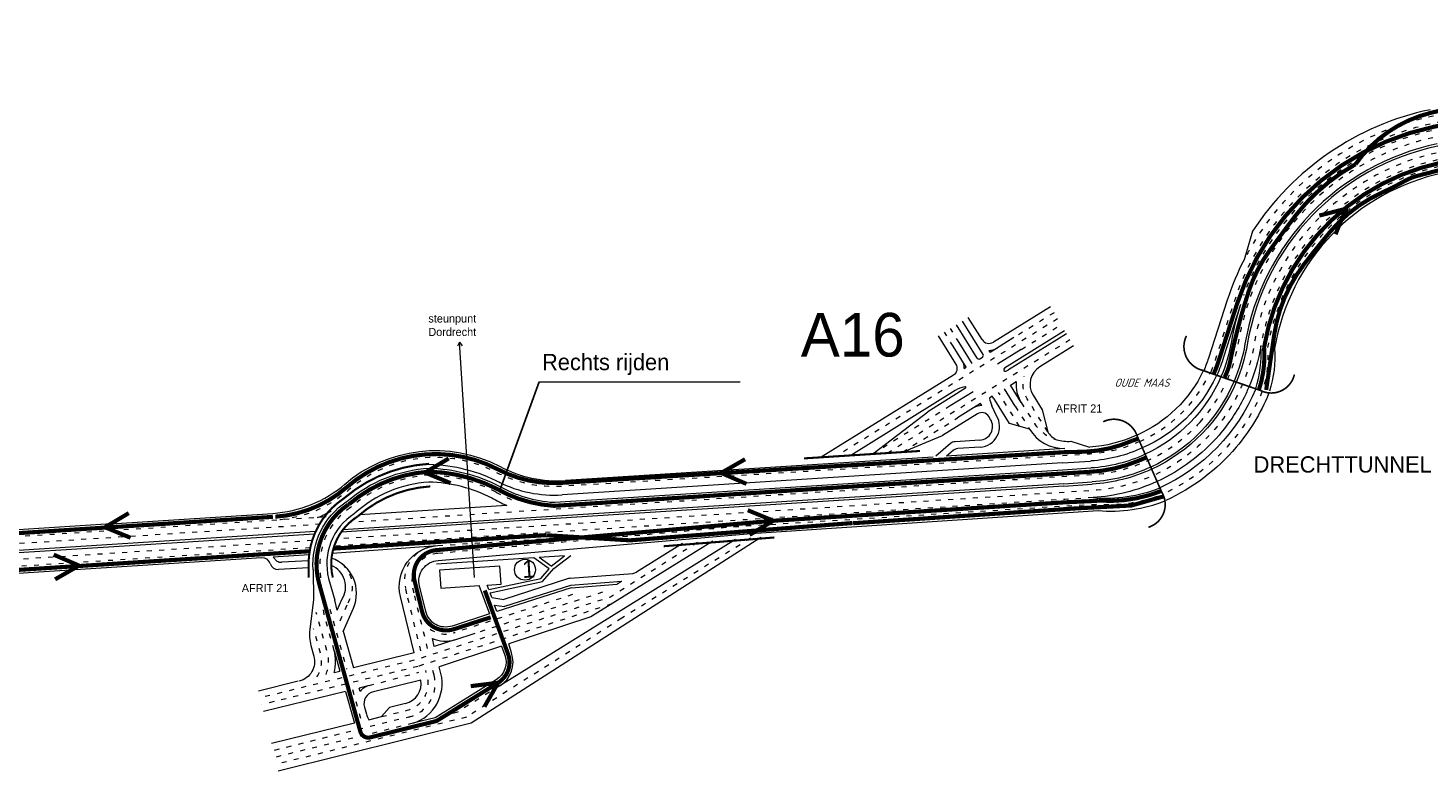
# Model space of a CAD drawing. Header units: metres. Extents: x 534 to 4683, y -2348 to -1526.
# Tile 4 of 6: x 4047 to 4387, y -1775 to -1594. Entities that reach past the tile are written whole.
import ezdxf
from ezdxf.enums import TextEntityAlignment as Align

# ---------------------------------------------------------------- set-up
doc = ezdxf.new("R2010")
doc.units = ezdxf.units.M
doc.linetypes.add('ACAD_ISO03W100', pattern=[30, 12, -18])
for name, color, linetype, lineweight in [('deelstrepen', 8, 'ACAD_ISO03W100', 0), ('Kunstwerk', 7, 'Continuous', 0), ('RW-MARK', 7, 'Continuous', 0), ('Spoorweg solid', 7, 'Continuous', 0), ('Strooi NIET', 10, 'Continuous', 0), ('Strooi WEL', 90, 'Continuous', 0), ('Text', 7, 'Continuous', 0)]:
    doc.layers.add(name, color=color, linetype=linetype, lineweight=lineweight)
doc.styles.add('ISO25C', font='ISO', dxfattribs={"oblique": 20, "height": 2.5})
doc.dimstyles.get("Standard").update_dxf_attribs({"dimtxt": 0.18, "dimasz": 0.18, "dimexe": 0.18, "dimexo": 0.0625, "dimgap": 0.09, "dimtad": 0, "dimtih": 1, "dimtoh": 1, "dimdec": 4, "dimzin": 0, "dimdsep": 46, "dimtxsty": 'Standard', "dimcen": 0.09, "dimadec": 0, "dimazin": 0, "dimtfac": 1, "dimtdec": 4, "dimtofl": 0, "dimtmove": 0, "dimatfit": 3, "dimfxl": 0, "dimtolj": 1, "dimtzin": 0, "dimarcsym": 0})

msp = doc.modelspace()

# ---------------------------------------------------------------- linework, layer by layer
at = {"layer": 'deelstrepen', "linetype": 'ACAD_ISO03W100', "ltscale": 0.1}
for p, q in [((4296.859506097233, -1664.827734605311), (4243.105108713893, -1698.245444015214)), ((4296.005902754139, -1663.36191628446), (4286.264019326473, -1669.418191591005)), ((4271.538184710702, -1671.505305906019), (4269.427496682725, -1668.110137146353)), ((4272.981935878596, -1670.607763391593), (4270.87124785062, -1667.212594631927)), ((4288.054397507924, -1672.298122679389), (4297.713109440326, -1666.293552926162)), ((4299.847117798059, -1669.958098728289), (4255.637116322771, -1697.442305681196)), ((4287.643254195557, -1690.963030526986), (4282.521986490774, -1682.725163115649)), ((4270.816501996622, -1686.009195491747), (4252.056542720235, -1697.671773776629)), ((4286.601782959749, -1686.07630098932), (4290.066633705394, -1691.649722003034)), ((4259.217689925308, -1697.212837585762), (4272.606880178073, -1688.889126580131)), ((4125.470717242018, -1710.519859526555), (4125.244710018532, -1710.691306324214)), ((4119.301418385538, -1712.965736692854), (4000.719809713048, -1720.565272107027)), ((4117.955693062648, -1714.751000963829), (4000.828249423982, -1722.257343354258)), ((4115.945694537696, -1718.70261251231), (4001.072238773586, -1726.06450366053)), ((4222.359315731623, -1718.130247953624), (4191.093569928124, -1737.567348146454)), ((4115.492151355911, -1720.43069953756), (4001.180678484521, -1727.756574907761)), ((4179.126671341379, -1731.821536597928), (4150.185726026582, -1741.160883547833)), ((4186.419039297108, -1731.249904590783), (4155.5197638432, -1741.221211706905)), ((4120.23724748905, -1735.334904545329), (4124.300375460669, -1749.940064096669)), ((4188.656691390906, -1734.091088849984), (4141.648626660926, -1749.260760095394)), ((4191.093569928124, -1737.567348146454), (4153.390572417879, -1761.588164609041)), ((4141.648626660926, -1749.260760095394), (4103.733729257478, -1758.534726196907)), ((4129.766987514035, -1753.912530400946), (4141.867468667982, -1750.671374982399)), ((4125.724422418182, -1754.90133992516), (4127.941973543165, -1762.627126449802)), ((4161.528813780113, -1753.950506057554), (4151.178011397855, -1760.385330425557)), ((4140.384959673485, -1763.061702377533), (4106.898710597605, -1771.365346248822)), ((4153.390572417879, -1761.588164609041), (4107.307870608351, -1773.015372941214)), ((4151.178011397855, -1760.385330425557), (4145.821527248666, -1761.713587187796))]:
    msp.add_line(p, q, dxfattribs=at)
at = {"layer": 'deelstrepen', "linetype": 'ACAD_ISO03W100', "ltscale": 0.1, "flags": 128}
for points in [[(4475.335079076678, -1599.049896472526), (4387.962974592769, -1617.387955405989, 0.2690118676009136), (4339.656447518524, -1660.833043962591), (4335.11634372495, -1674.869803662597, -0.02684982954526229), (4333.762078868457, -1678.39787490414)], [(4476.030135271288, -1602.361507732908), (4388.660836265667, -1620.698977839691, 0.3086801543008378), (4340.698113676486, -1670.648183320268, -0.06968860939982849), (4337.480227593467, -1680.852949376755)], [(4475.683358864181, -1600.709283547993), (4388.311254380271, -1619.047342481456, 0.2591544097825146), (4341.99884440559, -1659.18011451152)], [(4476.81376479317, -1606.095128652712), (4389.444465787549, -1624.432598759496, 0.308680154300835), (4344.51887269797, -1671.218885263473, -0.07321934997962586), (4340.716081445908, -1682.989567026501, -0.06498233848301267), (4334.615515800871, -1692.131586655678, -0.1997359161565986), (4305.358809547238, -1706.564262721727), (4298.487222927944, -1707.004079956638), (4122.004431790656, -1718.314326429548)], [(4414.497669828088, -1610.078767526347), (4387.615996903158, -1615.720816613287, 0.2265978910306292), (4342.128282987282, -1650.484253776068)], [(4477.162044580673, -1607.75451572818), (4389.792745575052, -1626.091985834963, 0.308680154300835), (4346.176698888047, -1671.514488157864)], [(4477.510324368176, -1609.413902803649), (4390.141025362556, -1627.751372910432, 0.3086801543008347), (4347.834525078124, -1671.810091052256, -0.09764537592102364), (4346.600312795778, -1682.142364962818)], [(4294.463055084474, -1692.290266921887), (4289.485499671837, -1684.283569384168, -0.2137799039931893), (4288.748175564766, -1678.85450346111)], [(4288.041748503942, -1685.181111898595), (4290.96818239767, -1689.888456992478, 0.1842980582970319), (4296.643691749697, -1694.203778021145, 0.1842980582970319)], [(4346.522212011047, -1682.442990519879, -0.07733948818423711), (4338.917832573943, -1694.912177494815, -0.1104332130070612), (4322.402935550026, -1707.436054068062)], [(4331.387715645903, -1690.000286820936, -0.1965414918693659), (4305.125405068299, -1702.755659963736), (4303.636213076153, -1702.851299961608), (4296.806783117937, -1703.288977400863), (4125.054607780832, -1714.296053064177)], [(4316.75939046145, -1694.637306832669, -0.09273943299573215), (4304.784748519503, -1697.681536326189), (4297.918552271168, -1698.13065841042), (4176.487797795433, -1705.537572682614, -0.1374586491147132), (4160.65163705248, -1702.175362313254, 0.3094154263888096), (4124.861797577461, -1706.408608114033, -0.164941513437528), (4107.046830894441, -1713.75109601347)], [(4146.443152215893, -1719.890582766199), (4298.69589700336, -1710.260187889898), (4305.580878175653, -1709.947698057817, 0.007197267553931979), (4306.895759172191, -1709.844407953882, 0.1109646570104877), (4322.402935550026, -1707.436054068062)], [(4121.268976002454, -1745.372647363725), (4119.033352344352, -1737.336562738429, -0.04656845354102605), (4118.703757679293, -1735.507311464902), (4117.876395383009, -1725.819732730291)], [(4119.300130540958, -1751.236137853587, 0.167786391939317), (4119.63117321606, -1745.828281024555), (4116.936657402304, -1736.142680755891)], [(4117.082720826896, -1751.778515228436, 0.2212997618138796), (4117.993370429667, -1746.283914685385), (4116.283359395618, -1740.137176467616)], [(4132.779508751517, -1761.44588348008), (4138.983184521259, -1759.923704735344, 0.4142135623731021), (4143.899436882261, -1751.82367617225), (4143.509972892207, -1750.231424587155)]]:
    msp.add_lwpolyline(points, format="xyb", dxfattribs=at)
at = {"layer": 'deelstrepen', "linetype": 'ACAD_ISO03W100', "ltscale": 0.1}
for points in [[(4333.734988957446, -1678.201826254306, -0.1816264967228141), (4316.75740557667, -1694.632764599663, -0.08462346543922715)], [(4337.480227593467, -1680.852949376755, -0.07159963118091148), (4331.387715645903, -1690.000286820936, -0.07159963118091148)], [(4142.322994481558, -1745.479856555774), (4138.928845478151, -1731.603505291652), (4138.606358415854, -1730.285076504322, -0.3905212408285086), (4144.11188343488, -1720.319544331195, -0.3905212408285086)], [(4143.968011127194, -1744.949003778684), (4140.663413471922, -1731.438766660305), (4140.340926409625, -1730.120337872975, -0.466720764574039), (4146.420563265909, -1721.842166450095)], [(4122.731732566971, -1738.191548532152), (4124.650532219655, -1733.797744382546, 0.4433456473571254), (4121.63621301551, -1723.368119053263)], [(4139.387096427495, -1761.575023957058, 0.4142135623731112), (4145.550756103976, -1751.419764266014), (4145.152477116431, -1749.79147419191)]]:
    msp.add_lwpolyline(points, format="xyb", dxfattribs=at)
at = {"layer": 'deelstrepen', "linetype": 'ByBlock', "ltscale": 0.1, "flags": 128}
for points in [[(4343.345993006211, -1681.290242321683, -0.016436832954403), (4342.135843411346, -1683.927028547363, -0.06249322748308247), (4336.039704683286, -1693.071971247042, -0.1076898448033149), (4321.002986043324, -1704.34839944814)], [(4344.942486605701, -1681.846762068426, -0.1891196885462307), (4321.681833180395, -1705.901880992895)], [(4348.092440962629, -1683.094435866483, -0.07733948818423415), (4340.215865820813, -1696.009952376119, -0.1104332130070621), (4323.109824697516, -1708.98211607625, -0.1104332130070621)]]:
    msp.add_lwpolyline(points, format="xyb", dxfattribs=at)
at = {"layer": 'deelstrepen', "linetype": 'ACAD_ISO03W100', "ltscale": 0.1, "flags": 128}
for points in [[(4305.469843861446, -1708.255980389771), (4298.595662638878, -1708.696151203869), (4121.059977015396, -1720.073874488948)], [(4222.370302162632, -1715.026206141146), (4146.17699028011, -1721.862242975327)], [(4209.429234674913, -1719.154654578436), (4188.333859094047, -1732.41362667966), (4141.186238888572, -1747.628332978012), (4103.208881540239, -1756.917576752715)], [(4139.925855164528, -1761.424060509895), (4106.489550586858, -1769.71531955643)]]:
    msp.add_lwpolyline(points, dxfattribs=at)
at = {"layer": 'deelstrepen', "linetype": 'ACAD_ISO03W100', "ltscale": 0.1}
for centre, radius, start, end in [((4146.390069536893, -1734.784890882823), 32.03765046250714, 93.48703945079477, 130.7652602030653), ((4143.547432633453, -1740.04342262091), 37.24759781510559, 62.801597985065, 88.6246517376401), ((4176.753072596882, -1678.479395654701), 32.71639196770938, 240.3581606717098, 249.8859324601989), ((4134.224543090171, -1724.423528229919), 16.40766042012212, 123.1816465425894, 184.8814689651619), ((4148.362015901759, -1734.713862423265), 6.7, 235.4764698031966, 289.9751971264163)]:
    msp.add_arc(centre, radius, start, end, dxfattribs=at)
at = {"layer": 'Kunstwerk'}
for points, const_width in [([(4328.1224881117, -1668.998649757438, 0.479664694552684), (4332.096096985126, -1677.368654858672), (4346.095912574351, -1682.248833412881, 0.4878205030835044), (4354.339348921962, -1678.369942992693)], 0.4), ([(4318.905870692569, -1715.472944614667, 0.4878205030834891), (4322.14289327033, -1706.95697617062), (4316.206224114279, -1693.371434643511, 0.4580831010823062), (4307.927160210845, -1689.850954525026)], 0.4), ([(4144.274459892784, -1700.066096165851, 0.1620110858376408), (4123.893856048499, -1708.255833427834), (4123.493375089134, -1708.558875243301, 0.2614016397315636), (4115.092177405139, -1725.316704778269), (4115.107115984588, -1727.681720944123)], 0.5)]:
    msp.add_lwpolyline(points, format="xyb", dxfattribs=dict(at, const_width=const_width))
at = {"layer": 'Kunstwerk', "const_width": 0.5}
for points in [[(4263.441203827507, -1696.942165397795), (4235.301021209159, -1698.745584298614)], [(4228.117580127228, -1717.95117928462), (4201.252415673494, -1720.079615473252)]]:
    msp.add_lwpolyline(points, dxfattribs=at)
at = {"layer": 'Kunstwerk'}
msp.add_lwpolyline([(4144.608442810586, -1705.547014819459, 0.5, 0.5, 0.1671130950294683), (4127.005099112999, -1712.824687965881, 0.5, 0.5, 0.3244266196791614), (4120.956625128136, -1727.681720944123, 0.5, 0.5, 0.3244266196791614)], format="xyseb", dxfattribs=at)
at = {"layer": 'RW-MARK'}
for p, q in [((4341.251745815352, -1661.35125612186), (4337.110147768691, -1674.15594500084)), ((4278.524902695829, -1669.872692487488), (4275.198715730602, -1664.522320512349)), ((4295.108360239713, -1661.918165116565), (4281.279365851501, -1670.515290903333)), ((4277.329755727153, -1674.381590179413), (4272.314999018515, -1666.315052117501)), ((4278.773638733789, -1673.484259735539), (4273.75875018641, -1665.417509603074)), ((4298.566712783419, -1667.759371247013), (4283.965002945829, -1676.836874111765)), ((4151.709940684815, -1670.536685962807), (4151.208358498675, -1671.466483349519)), ((4155.370325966, -1727.652595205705), (4151.709940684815, -1670.536685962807)), ((4151.709940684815, -1670.536685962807), (4152.326107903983, -1671.394850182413)), ((4272.205121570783, -1675.798017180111), (4267.983745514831, -1669.00767966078)), ((4274.705501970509, -1676.60012639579), (4271.538184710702, -1671.505305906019)), ((4276.149573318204, -1675.703098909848), (4272.981935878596, -1670.607763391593)), ((4286.264019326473, -1669.418191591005), (4280.478377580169, -1673.014974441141)), ((4298.993514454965, -1668.492280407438), (4284.974149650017, -1677.207754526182)), ((4300.700721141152, -1671.423917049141), (4292.535746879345, -1676.499868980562)), ((4278.018220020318, -1674.542333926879), (4278.612837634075, -1674.172969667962)), ((4280.168396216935, -1672.516350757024), (4280.478377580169, -1673.014974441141)), ((4288.054397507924, -1672.298122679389), (4282.268755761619, -1675.894905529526)), ((4271.562523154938, -1678.552480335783), (4239.515121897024, -1698.475515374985)), ((4274.206161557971, -1676.91030641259), (4274.705501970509, -1676.60012639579)), ((4274.496488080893, -1681.719713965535), (4265.341430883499, -1687.411174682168)), ((4286.601782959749, -1686.07630098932), (4283.961952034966, -1681.829974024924)), ((4285.401917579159, -1680.934784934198), (4286.803362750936, -1680.063542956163)), ((4288.041748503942, -1685.181111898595), (4285.401917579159, -1680.934784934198)), ((4272.000215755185, -1682.278589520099), (4246.68568231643, -1698.01597591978)), ((4276.39922175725, -1682.53856395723), (4270.816501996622, -1686.009195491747)), ((4281.008949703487, -1683.665778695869), (4280.345184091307, -1684.07842449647)), ((4285.213503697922, -1690.274533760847), (4281.640836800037, -1684.527683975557)), ((4252.056542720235, -1697.671773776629), (4265.341430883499, -1687.411174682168)), ((4277.389744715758, -1687.917474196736), (4268.926894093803, -1693.178608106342)), ((4276.492202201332, -1686.473723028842), (4272.606880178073, -1688.889126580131)), ((4278.19073298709, -1685.417790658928), (4276.492202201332, -1686.473723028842)), ((4278.500714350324, -1685.916414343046), (4278.19073298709, -1685.417790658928)), ((4280.585849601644, -1689.270479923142), (4280.14420787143, -1688.560072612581)), ((4282.029600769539, -1688.372937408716), (4280.91628854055, -1685.974056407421)), ((4290.066633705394, -1691.649722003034), (4285.213503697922, -1690.274533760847)), ((4259.217689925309, -1697.212837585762), (4268.926894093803, -1693.178608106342)), ((4270.837419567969, -1695.161351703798), (4267.285733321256, -1698.177537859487)), ((4277.994327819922, -1694.306012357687), (4272.004120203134, -1694.689906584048)), ((4298.584563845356, -1696.370028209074), (4269.873757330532, -1698.21001666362)), ((4271.508395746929, -1696.821838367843), (4269.873757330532, -1698.21001666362)), ((4278.103052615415, -1696.00253200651), (4272.675096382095, -1696.350393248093)), ((4298.02635415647, -1699.812777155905), (4176.599427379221, -1707.5946603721)), ((4298.026991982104, -1699.822729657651), (4304.85642194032, -1699.385052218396)), ((4298.134793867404, -1701.504848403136), (4304.96422382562, -1701.067170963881)), ((4298.387819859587, -1705.453014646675), (4122.957982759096, -1716.695780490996)), ((4298.351673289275, -1704.888990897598), (4123.389310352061, -1716.101797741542)), ((4298.352311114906, -1704.898943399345), (4305.181741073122, -1704.46126596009)), ((4298.387819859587, -1705.453014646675), (4305.217249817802, -1705.015337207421)), ((4067.128468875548, -1714.610321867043), (4106.361509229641, -1712.095995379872)), ((4163.171353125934, -1710.154245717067), (4127.445304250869, -1712.443819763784)), ((4067.128468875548, -1714.610321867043), (4015.469810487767, -1717.920968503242)), ((4119.301418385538, -1712.965736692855), (4117.267445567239, -1713.096087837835)), ((4116.785202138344, -1716.525034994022), (4000.936689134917, -1723.949414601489)), ((4116.52339985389, -1717.108153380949), (4000.972835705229, -1724.513438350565)), ((4224.819050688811, -1717.93537146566), (4154.550866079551, -1763.051931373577)), ((4218.678808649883, -1718.421842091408), (4161.528813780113, -1753.950506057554)), ((4115.206995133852, -1722.147995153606), (4106.512364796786, -1722.705207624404)), ((4106.512364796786, -1722.705207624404), (4107.390616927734, -1723.663553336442)), ((4177.196712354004, -1722.422814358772), (4171.050133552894, -1722.816729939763)), ((4173.932691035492, -1724.884691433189), (4177.196712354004, -1722.422814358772)), ((4174.634516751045, -1725.496885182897), (4178.748229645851, -1722.323382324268)), ((4205.797033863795, -1719.442421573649), (4194.650322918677, -1726.372041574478)), ((4103.71228699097, -1722.884656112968), (4001.289118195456, -1729.448646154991)), ((4115.092177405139, -1725.316704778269), (4107.784902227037, -1725.729747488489)), ((4115.088447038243, -1723.614202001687), (4108.59041650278, -1723.981502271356)), ((4169.715035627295, -1722.9022923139), (4146.155743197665, -1724.412135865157)), ((4161.495126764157, -1724.94782574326), (4146.886267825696, -1725.884063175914)), ((4146.886267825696, -1725.884063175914), (4147.165129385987, -1730.235362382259)), ((4161.773988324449, -1729.299124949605), (4161.495126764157, -1724.94782574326)), ((4173.438512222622, -1725.573533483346), (4169.715035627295, -1722.9022923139)), ((4173.932691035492, -1724.884691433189), (4171.050133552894, -1722.816729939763)), ((4171.408766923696, -1727.883085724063), (4173.438512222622, -1725.573533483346)), ((4171.861056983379, -1728.652675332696), (4174.634516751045, -1725.496885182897)), ((4158.422031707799, -1729.513941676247), (4161.773988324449, -1729.299124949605)), ((4158.820941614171, -1730.603822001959), (4158.422031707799, -1729.513941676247)), ((4158.820941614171, -1730.603822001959), (4171.408766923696, -1727.883085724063)), ((4159.115128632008, -1731.407584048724), (4171.861056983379, -1728.652675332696)), ((4178.122748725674, -1727.94707181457), (4162.474349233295, -1732.99686650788)), ((4178.580670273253, -1727.856537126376), (4193.750686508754, -1726.667394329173)), ((4178.748663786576, -1729.548583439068), (4191.097780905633, -1728.580564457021)), ((4178.795552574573, -1730.146748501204), (4189.990002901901, -1729.269241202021)), ((4191.036231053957, -1728.618828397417), (4189.990002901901, -1729.26924120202)), ((4147.165129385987, -1730.235362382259), (4156.499477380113, -1729.637152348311)), ((4159.03488490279, -1736.56425727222), (4156.499477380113, -1729.637152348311)), ((4159.526680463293, -1732.532003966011), (4159.115128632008, -1731.407584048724)), ((4159.526680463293, -1732.532003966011), (4162.474349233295, -1732.99686650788)), ((4178.795552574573, -1730.146748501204), (4160.781366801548, -1735.959990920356)), ((4178.611287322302, -1729.575743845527), (4162.61030585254, -1734.739318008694)), ((4160.781366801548, -1735.959990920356), (4160.195179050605, -1734.35844007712)), ((4160.195179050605, -1734.35844007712), (4162.610305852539, -1734.739318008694))]:
    msp.add_line(p, q, dxfattribs=at)
for points in [[(4387.270628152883, -1614.075299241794, 0.1994002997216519), (4344.192420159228, -1643.579544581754), (4342.128282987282, -1650.484253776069, 0.04011625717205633), (4338.060075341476, -1660.314482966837), (4333.483798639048, -1674.393046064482, -0.02439216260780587), (4332.323295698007, -1677.447853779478)], [(4389.00911605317, -1622.35836491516, 0.3086801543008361), (4342.342041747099, -1670.95825995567, -0.0588534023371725), (4339.698531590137, -1680.01877821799, -0.0588534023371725)], [(4389.125209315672, -1622.911493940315, 0.3086801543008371), (4342.890069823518, -1671.06156462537, -0.05856512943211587), (4340.228498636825, -1680.203518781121, -0.05856512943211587)], [(4390.490220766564, -1629.415122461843, 0.3086801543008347), (4349.511068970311, -1672.091517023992, -0.09764537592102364), (4348.276856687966, -1682.423790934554)], [(4341.251745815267, -1661.351256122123, 0.03674246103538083), (4339.05288350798, -1670.3458584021)], [(4339.053317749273, -1670.343274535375, -0.06073182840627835), (4336.517722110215, -1678.909983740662, -0.06073182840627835)], [(4337.110147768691, -1674.155945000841, -0.03175708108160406), (4335.54235115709, -1678.569980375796, -0.03175708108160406)], [(4292.535746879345, -1676.499868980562, 0.4142135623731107), (4290.929250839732, -1683.386026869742), (4293.133702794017, -1686.932020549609), (4294.463055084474, -1692.290266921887, 0.1482456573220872), (4296.643691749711, -1694.203778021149, 0.08761816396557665), (4300.100393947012, -1694.588322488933), (4304.639542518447, -1696.000909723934)], [(4316.107204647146, -1693.086975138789, -0.09317438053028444), (4304.674107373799, -1696.004031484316)], [(4317.438110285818, -1696.190497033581, -0.09253187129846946), (4304.898300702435, -1699.372910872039)], [(4318.11682140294, -1697.743667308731, -0.09234298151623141), (4305.011852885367, -1701.064285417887)], [(4116.192923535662, -1725.819732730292, -0.2684553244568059), (4124.20570843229, -1709.274708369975), (4124.422970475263, -1709.162944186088, -0.162177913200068), (4144.338323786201, -1701.114152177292, -0.1131535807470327), (4161.203471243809, -1705.408910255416, 0.1140234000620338), (4174.58596935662, -1709.406522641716, 0.03181444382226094), (4174.840227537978, -1709.406422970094), (4298.134793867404, -1701.504848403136)], [(4319.474221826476, -1700.849957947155, -0.09201197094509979), (4305.238957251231, -1704.447034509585)], [(4319.700453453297, -1701.367668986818, -0.09196195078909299), (4305.276798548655, -1705.010827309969)], [(4144.256930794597, -1704.504260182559, 0.1665476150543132), (4126.280680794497, -1712.076516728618), (4126.160741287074, -1712.192056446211, 0.3231427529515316), (4119.936921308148, -1727.932128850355)], [(4159.021571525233, -1736.527883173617), (4149.897559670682, -1739.472234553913, -0.4355411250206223), (4143.505194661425, -1735.901838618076)]]:
    msp.add_lwpolyline(points, format="xyb", dxfattribs=at)
at = {"layer": 'RW-MARK', "flags": 128}
for points in [[(4346.176698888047, -1671.514488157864, -0.05783678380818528), (4343.345993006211, -1681.290242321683)], [(4321.002986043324, -1704.34839944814, -0.09147929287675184), (4305.469843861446, -1708.255980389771)]]:
    msp.add_lwpolyline(points, format="xyb", dxfattribs=at)
at = {"layer": 'RW-MARK', "color": 8}
for points in [[(4332.217622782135, -1677.498761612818, -0.180922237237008), (4316.142866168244, -1693.067131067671, -0.0862931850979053)], [(4335.313066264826, -1678.795128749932, -0.1830761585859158), (4317.398285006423, -1696.201948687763, -0.0784206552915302)], [(4336.517722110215, -1678.909983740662, -0.1843952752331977), (4318.11682140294, -1697.74366730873, -0.07485416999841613)], [(4339.698531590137, -1680.01877821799, -0.18670768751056), (4319.474221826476, -1700.849957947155, -0.06861763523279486)], [(4340.228498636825, -1680.203518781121, -0.1870563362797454), (4319.700453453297, -1701.367668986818, -0.06767822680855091)]]:
    msp.add_lwpolyline(points, format="xyb", dxfattribs=at)
at = {"layer": 'RW-MARK', "color": 3}
msp.add_circle((4167.594680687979, -1725.774857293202), 2.545686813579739, dxfattribs=at)
at = {"layer": 'RW-MARK'}
for centre, radius, start, end in [((4280.223433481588, -1668.816760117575), 2, 211.8681408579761, 301.8681408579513), ((4319.35825060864, -1673.550818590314), 26.8956466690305, 342.0341968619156, 4.342148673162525), ((4270.506590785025, -1676.853949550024), 3.7, 359.1272607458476, 31.86814085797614), ((4277.754388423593, -1674.117607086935), 0.5, 211.8681408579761, 301.8477017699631), ((4278.34900603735, -1673.748242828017), 0.5, 301.8477017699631, 31.86814085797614), ((4280.223433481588, -1668.816760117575), 3.7, 269.1476974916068, 301.8681408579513), ((4270.506590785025, -1676.853949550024), 2, 301.8681408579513, 31.86814085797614), ((4284.176189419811, -1677.176580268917), 0.4, 121.8681408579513, 293.6036040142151), ((4282.334318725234, -1672.961427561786), 5, 293.6036040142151, 301.8681408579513), ((4275.695979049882, -1688.223447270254), 7, 101.0650966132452, 121.8681408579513), ((4274.390894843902, -1681.54986088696), 0.2, 301.8681408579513, 101.0650966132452), ((4295.175577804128, -1680.746195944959), 8.4, 175.3385336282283, 211.8681408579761), ((4287.26581017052, -1683.027265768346), 7, 188.6365195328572, 204.8958485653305), ((4275.695979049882, -1688.223447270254), 7, 31.86814085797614, 40.62424968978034), ((4278.445677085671, -1689.616004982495), 3.7, 89.14769749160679, 121.8681408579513), ((4278.445677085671, -1689.616004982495), 2, 31.86814085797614, 121.8681408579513), ((4277.783273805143, -1691.012768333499), 5, 273.6668979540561, 31.86814085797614), ((4277.783273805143, -1691.012768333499), 3.3, 273.6668979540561, 31.86814085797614), ((4298.559287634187, -1686.370060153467), 10, 211.8681408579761, 270.1448221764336), ((4272.132031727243, -1696.685812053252), 2, 93.66689795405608, 130.3387984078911), ((4272.803007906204, -1698.346298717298), 2, 93.66689795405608, 130.3387984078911), ((4143.609583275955, -1709.219140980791), 8.983800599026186, 85.21700044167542, 106.2342671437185), ((4143.403608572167, -1740.046073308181), 39.79091152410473, 62.801597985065, 88.6246517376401), ((4143.403608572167, -1740.046073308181), 35.55205534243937, 62.801597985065, 88.6246517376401), ((4176.545659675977, -1678.447635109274), 34.4119344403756, 240.3581606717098, 247.1292799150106), ((4308.569107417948, -1672.599047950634), 35.79137138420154, 265.0323951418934, 291.491645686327), ((4309.798008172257, -1675.764410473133), 35.79137138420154, 265.0323951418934, 291.491645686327), ((4103.840198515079, -1724.880561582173), 2, 16.67285302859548, 93.66689795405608), ((4107.672032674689, -1723.732934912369), 2, 196.6728530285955, 273.2351933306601), ((4108.47754695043, -1721.984689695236), 2, 237.0801698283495, 273.2351933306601), ((4178.736966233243, -1729.850420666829), 2, 94.48211948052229, 107.885076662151), ((4193.594390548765, -1724.67351078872), 2, 274.4821194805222, 301.8681408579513)]:
    msp.add_arc(centre, radius, start, end, dxfattribs=at)
at = {"layer": 'Spoorweg solid'}
for p, q in [((4266.702383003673, -1698.413260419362), (4177.4675262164, -1704.132051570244)), ((4213.158048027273, -1718.859233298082), (4183.589899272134, -1737.240981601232)), ((4120.818975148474, -1721.788340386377), (4146.443152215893, -1719.890582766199)), ((4119.936921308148, -1727.932128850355), (4121.40603535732, -1733.212948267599)), ((4122.009862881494, -1735.596744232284), (4121.40603535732, -1733.212948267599)), ((4122.009862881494, -1735.596744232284), (4123.144030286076, -1732.99964690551)), ((4183.589899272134, -1737.240981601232), (4163.652093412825, -1743.803236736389)), ((4123.489850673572, -1740.703348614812), (4125.966430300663, -1749.605564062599)), ((4150.57078645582, -1742.818264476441), (4145.590091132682, -1744.425552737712)), ((4150.570786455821, -1742.81826447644), (4155.5197638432, -1741.221211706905)), ((4121.268976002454, -1745.372647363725), (4122.670822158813, -1750.411668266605)), ((4140.723851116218, -1745.995905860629), (4125.966430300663, -1749.605564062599)), ((4161.895996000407, -1744.381232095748), (4146.794981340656, -1749.351523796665)), ((4164.283240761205, -1745.957549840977), (4163.652093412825, -1743.803236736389)), ((4112.580227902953, -1752.879822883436), (4102.922173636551, -1755.242178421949)), ((4121.262521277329, -1750.756138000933), (4122.670822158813, -1750.411668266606)), ((4142.32291603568, -1752.591472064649), (4130.793486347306, -1755.41156515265)), ((4124.03481342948, -1755.314617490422), (4104.139507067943, -1760.181000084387)), ((4124.03481342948, -1755.314617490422), (4126.191176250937, -1763.065794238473)), ((4129.766987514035, -1753.912530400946), (4127.33042157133, -1754.508513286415)), ((4127.561726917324, -1755.339954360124), (4127.33042157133, -1754.508513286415)), ((4128.616031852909, -1759.129717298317), (4129.096058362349, -1760.855201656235)), ((4134.744671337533, -1759.210327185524), (4132.779508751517, -1761.44588348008)), ((4138.579272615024, -1758.27238551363), (4134.744671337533, -1759.210327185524)), ((4126.191176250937, -1763.065794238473), (4106.072075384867, -1768.021588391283)), ((4154.550866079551, -1763.051931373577), (4107.717030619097, -1774.665399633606)), ((4129.696627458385, -1762.202321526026), (4132.779508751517, -1761.44588348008))]:
    msp.add_line(p, q, dxfattribs=at)
for points in [[(4123.743558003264, -1705.128162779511, -0.3103453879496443), (4161.541247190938, -1700.722453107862, -0.3103453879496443)], [(4117.267445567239, -1713.096087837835, 0.02865418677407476), (4120.535971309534, -1711.516111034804, 0.02865418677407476)], [(4143.505194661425, -1735.901838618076), (4141.992245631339, -1729.71642596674, -0.466720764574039), (4146.529288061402, -1723.538686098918), (4222.519736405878, -1716.969668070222), (4306.698744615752, -1711.42134291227)], [(4140.723851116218, -1745.995905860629), (4137.360775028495, -1732.246590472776, -0.4669737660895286), (4146.443152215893, -1719.890582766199)], [(4116.192923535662, -1725.819732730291), (4116.23814146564, -1732.978454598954), (4115.351286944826, -1740.301549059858, 0.09827807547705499), (4115.644619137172, -1744.184000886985), (4116.355567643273, -1746.739548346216, -0.4234546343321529), (4112.799058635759, -1752.812530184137)], [(4123.453602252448, -1740.786352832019), (4125.942230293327, -1735.0877150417, 0.4367613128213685), (4120.641753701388, -1722.953392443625)], [(4161.895996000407, -1744.381232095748), (4162.68681378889, -1746.541862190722, -0.3552735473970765), (4160.631271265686, -1752.506754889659), (4145.821527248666, -1761.713587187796), (4140.384959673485, -1763.061702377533)], [(4140.384959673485, -1763.061702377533, 0.3964480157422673), (4147.202075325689, -1751.015852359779), (4146.794981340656, -1749.351523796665)], [(4138.579272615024, -1758.27238551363, 0.3926108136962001), (4142.32291603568, -1752.591472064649, 0.3926108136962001)]]:
    msp.add_lwpolyline(points, format="xyb", dxfattribs=at)
msp.add_lwpolyline([(4145.590091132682, -1744.425552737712), (4145.108918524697, -1742.458367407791)], dxfattribs=at)
for centre, radius, start, end in [((4175.54885335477, -1674.193469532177), 30, 242.1654346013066, 273.6668979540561), ((4104.442836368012, -1682.157413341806), 30, 273.6668979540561, 310.6156672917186), ((4174.680754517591, -1677.656078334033), 30, 243.3746278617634, 273.6668979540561), ((4118.418150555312, -1729.948592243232), 5.625199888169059, 327.1534845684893, 67.54961987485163), ((4148.362015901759, -1734.713862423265), 8.4, 247.2150455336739, 285.2451101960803), ((4111.634841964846, -1748.052845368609), 10, 344.3161391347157, 15.54646735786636), ((4157.991440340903, -1748.260427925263), 6.7, 301.8681408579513, 20.10326125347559), ((4130.717368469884, -1757.797987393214), 4, 103.7446527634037, 142.0838018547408), ((4131.506272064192, -1758.325657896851), 3, 103.7446527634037, 195.5464673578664), ((4133.913125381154, -1759.515102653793), 5, 195.5464673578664, 212.5097944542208)]:
    msp.add_arc(centre, radius, start, end, dxfattribs=at)
at = {"layer": 'Strooi NIET', "linetype": 'ACAD_ISO03W100', "ltscale": 0.1, "const_width": 1}
for points in [[(4419.558111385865, -1594.716233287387), (4420.46654834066, -1598.978195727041, -0.19379125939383), (4419.28163200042, -1605.765762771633, -0.1565502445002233), (4415.683885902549, -1608.824191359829, -0.05891147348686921), (4412.761086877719, -1609.652905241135, 0.02147909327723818), (4387.329264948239, -1614.849182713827, 0.1802573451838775), (4369.154840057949, -1627.322646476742, -0.1085653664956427), (4369.154840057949, -1627.322646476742, 0.1016801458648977), (4354.546775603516, -1639.862032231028, 0.002818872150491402), (4348.431978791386, -1648.107872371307, 0.07869520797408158), (4343.234179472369, -1658.205682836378, 0.01776045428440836), (4340.486451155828, -1667.661773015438, 0.01063733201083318), (4338.749292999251, -1675.217030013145, -0.06471454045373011), (4337.426312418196, -1679.02996933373, -65.61277158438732)], [(4347.49006460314, -1682.121324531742), (4349.422804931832, -1668.818574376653, -0.1285350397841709), (4356.724270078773, -1651.546456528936, -0.01048619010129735), (4362.971451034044, -1643.766970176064, -0.1121449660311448), (4375.534264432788, -1634.21902939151, 0.02214716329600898), (4381.225113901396, -1631.322462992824, -0.06435299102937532), (4384.12422313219, -1630.142379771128, -0.007713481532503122), (4395.828041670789, -1627.245813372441, -0.1140847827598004), (4398.834527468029, -1627.245813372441, -0.0874331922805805), (4401.180067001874, -1628.241946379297, 0.2192745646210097), (4404.223114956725, -1628.684182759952, -0.3298154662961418), (4407.708786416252, -1629.955613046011, -0.275333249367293), (4407.819444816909, -1632.332634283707), (4405.329676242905, -1638.800346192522)], [(4318.44857508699, -1698.502856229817), (4316.40632585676, -1699.354704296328, -0.08777914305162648), (4304.464877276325, -1702.025817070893), (4255.873731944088, -1705.005268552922), (4185.006145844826, -1709.606663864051)]]:
    msp.add_lwpolyline(points, format="xyb", dxfattribs=at)
for points in [[(4247.234464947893, -1714.484852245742), (4301.491702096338, -1710.875574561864), (4314.790426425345, -1710.182336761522), (4322.538377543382, -1707.987085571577)], [(4172.823112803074, -1717.406349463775), (4193.049009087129, -1718.645979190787), (4247.098516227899, -1714.43950311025)]]:
    msp.add_lwpolyline(points, dxfattribs=at)
at = {"layer": 'Strooi NIET', "linetype": 'ACAD_ISO03W100', "ltscale": 0.1, "const_width": 1, "flags": 128}
for points in [[(4106.406437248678, -1712.940393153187), (4011.582745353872, -1719.017355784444)], [(4115.546513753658, -1721.278959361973), (4001.235040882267, -1728.604834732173)], [(4159.28261396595, -1737.336806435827), (4150.298948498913, -1740.235867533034)]]:
    msp.add_lwpolyline(points, dxfattribs=at)
at = {"layer": 'Strooi NIET', "const_width": 0.9999999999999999}
for points in [[(4071.871856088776, -1718.022276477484), (4065.665413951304, -1715.476677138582), (4071.425758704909, -1712.038883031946)], [(4053.205553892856, -1722.12482317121), (4059.366148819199, -1724.779455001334), (4053.546086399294, -1728.115151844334)], [(4154.423415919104, -1754.058884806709), (4161.080042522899, -1753.228630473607), (4157.750270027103, -1759.052084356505)]]:
    msp.add_lwpolyline(points, dxfattribs=at)
at = {"layer": 'Strooi NIET', "linetype": 'ACAD_ISO03W100', "ltscale": 0.1, "const_width": 1, "flags": 128}
msp.add_lwpolyline([(4157.836329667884, -1730.816636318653), (4163.485027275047, -1746.24970601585, -0.3552735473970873), (4161.080042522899, -1753.228630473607), (4146.156343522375, -1762.506305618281), (4130.046430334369, -1766.501109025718, -0.4059580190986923), (4127.638238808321, -1765.095940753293)], format="xyb", dxfattribs=at)
at = {"layer": 'Strooi WEL'}
for p, q in [((4171.01120825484, -1680.13807771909), (4219.830037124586, -1680.13807771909)), ((4321.002986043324, -1704.34839944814), (4321.681833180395, -1705.901880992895))]:
    msp.add_line(p, q, dxfattribs=at)
at = {"layer": 'Strooi WEL', "const_width": 1, "flags": 128}
for points in [[(4475.509676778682, -1599.881771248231), (4388.137572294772, -1618.219830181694, 0.2690119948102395), (4340.465205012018, -1661.094599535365), (4335.925091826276, -1675.131388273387, -0.0234024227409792), (4334.737738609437, -1678.289501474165, -0.0234024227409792)], [(4477.335726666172, -1608.582028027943), (4389.966427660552, -1626.919498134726, 0.3092008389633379), (4346.979029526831, -1671.772585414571, -0.09863550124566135), (4345.791758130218, -1681.880183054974), (4345.737097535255, -1682.117267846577, -3.288515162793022e-05), (4345.734746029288, -1682.122934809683, -3.288515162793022e-05)], [(4316.450100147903, -1693.929523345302, -0.0102883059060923), (4315.080703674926, -1694.408119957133, -0.09317438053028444), (4303.596225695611, -1697.115830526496), (4298.443344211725, -1697.24451500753), (4297.864936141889, -1697.282349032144), (4176.434731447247, -1704.689229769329, -0.1374699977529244), (4161.045965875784, -1701.422365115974, 0.3094154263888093), (4124.302677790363, -1705.768385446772, -0.1649415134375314), (4106.992468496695, -1712.902836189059)], [(4322.019059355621, -1706.673593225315, -0.1108929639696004), (4306.884833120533, -1708.991700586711, -0.00753221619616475), (4305.534386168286, -1709.09893315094), (4298.64979486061, -1709.411405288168), (4227.86976466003, -1713.88843222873)]]:
    msp.add_lwpolyline(points, format="xyb", dxfattribs=at)
at = {"layer": 'Strooi WEL'}
for points, const_width in [([(4360.386328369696, -1639.775109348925), (4366.883922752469, -1638.107396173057), (4364.3195366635, -1644.306099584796)], 0.9999999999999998), ([(4149.528754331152, -1704.742695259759), (4143.322312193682, -1702.197095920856), (4149.082656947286, -1698.759301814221)], 0.9999999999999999), ([(4221.358091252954, -1704.940146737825), (4215.19749632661, -1702.285514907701), (4221.017558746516, -1698.949818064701)], 0.9999999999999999), ([(4221.669481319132, -1711.327868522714), (4227.86976466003, -1713.88843222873), (4222.101143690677, -1717.31232067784)], 0.9999999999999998), ([(4127.638238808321, -1765.095940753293), (4117.63504407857, -1729.167384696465)], 1)]:
    msp.add_lwpolyline(points, dxfattribs=dict(at, const_width=const_width))
at = {"layer": 'Strooi WEL', "linetype": 'Continuous', "ltscale": 0.1, "const_width": 1, "flags": 128}
msp.add_lwpolyline([(4117.63504407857, -1729.167384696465, -0.3215101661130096), (4124.640529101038, -1710.006901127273), (4124.899865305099, -1709.873493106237, -0.1626504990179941), (4144.354738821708, -1701.964809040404, -0.1127897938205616), (4160.799032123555, -1706.156744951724, 0.1138775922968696), (4174.53227202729, -1710.254824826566, 0.03181444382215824), (4174.894589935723, -1710.254682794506), (4185.006145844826, -1709.606663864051)], format="xyb", dxfattribs=at)
at = {"layer": 'Strooi WEL', "const_width": 1}
msp.add_lwpolyline([(4150.298948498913, -1740.235867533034, -0.4355411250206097), (4142.628110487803, -1735.95139241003), (4140.786023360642, -1728.420359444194, -0.4667207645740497), (4146.230474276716, -1721.007071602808), (4227.86976466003, -1713.88843222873)], format="xyb", dxfattribs=at)
at = {"layer": 'Strooi WEL', "const_width": 1, "flags": 128}
msp.add_lwpolyline([(4172.789025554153, -1717.372436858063), (4121.096152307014, -1720.642149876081)], dxfattribs=at)
at = {"layer": 'Text', "linetype": 'Continuous'}
for p, q in [((4304.672576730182, -1696.004160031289), (4304.674107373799, -1696.004031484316)), ((4304.782168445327, -1697.681753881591), (4304.784748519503, -1697.681536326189)), ((4304.89267717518, -1699.373385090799), (4304.898300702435, -1699.372910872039)), ((4305.0031857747, -1701.065014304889), (4305.011852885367, -1701.064285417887)), ((4305.113694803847, -1702.756650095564), (4305.125405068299, -1702.755659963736)), ((4305.224203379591, -1704.448278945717), (4305.238957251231, -1704.447034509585)), ((4305.261046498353, -1705.012261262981), (4305.276798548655, -1705.010827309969))]:
    msp.add_line(p, q, dxfattribs=at)

# ---------------------------------------------------------------- texts
at = {"layer": 'RW-MARK', "color": 3}
msp.add_text('1', height=4.238856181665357, rotation=3.666897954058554, dxfattribs=at).set_placement((4167.030507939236, -1727.812207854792))
at = {"layer": 'Text', "linetype": 'Continuous'}
for s, height, p in [('steunpunt', 1.978132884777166, (4144.140665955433, -1665.748515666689)), ('A16', 10.59714045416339, (4234.546205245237, -1674.007461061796)), ('Dordrecht', 1.978132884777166, (4144.140665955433, -1669.022484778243)), ('Rechts rijden', 3.956265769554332, (4171.739839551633, -1677.320463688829)), ('AFRIT 21', 1.978132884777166, (4296.403966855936, -1687.605241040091)), ('DRECHTTUNNEL', 3.956265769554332, (4344.451970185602, -1702.189358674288)), ('AFRIT 21', 1.978132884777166, (4098.849758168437, -1731.226771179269))]:
    msp.add_text(s, height=height, dxfattribs=at).set_placement(p)
at = {"layer": 'Text', "linetype": 'Continuous', "style": 'ISO25C', "oblique": 20}
msp.add_text('OUDE MAAS', height=1.978132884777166, dxfattribs=at).set_placement((4317.308702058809, -1680.359520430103), align=Align.MIDDLE_CENTER)

# ---------------------------------------------------------------- leaders
at = {"layer": 'Strooi WEL'}
msp.add_leader([(4161.620067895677, -1706.040408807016), (4171.01120825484, -1680.13807771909)], dimstyle='Standard', override={"dimasz": 0.9, "dimgap": 0.09, "dimtad": 0}, dxfattribs=at)

doc.saveas('drawing.dxf')
